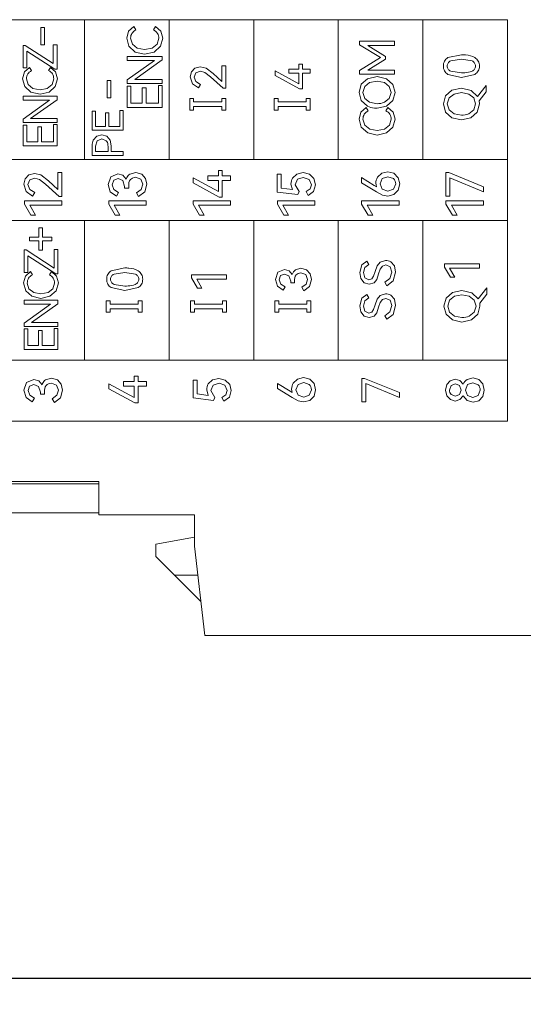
# Model space of a CAD drawing. Header units: inches. Extents: x 830 to 2171, y -969 to 167.
# Tile 5 of 27: x 1918 to 1943, y -857 to -810. Entities that reach past the tile are written whole.
import ezdxf

# ---------------------------------------------------------------- set-up
doc = ezdxf.new("R2010")
doc.units = ezdxf.units.IN
doc.header["$LTSCALE"] = 23.1
doc.header["$MEASUREMENT"] = 0
doc.header["$PDSIZE"] = -5
doc.layers.get('0').update_dxf_attribs({"lineweight": 18})
doc.layers.get('Defpoints').update_dxf_attribs({"lineweight": 18})
doc.styles.add('文字样式①', font='txt')
doc.dimstyles.new('标准样式（宋体）', dxfattribs={"dimtxt": 3, "dimasz": 3, "dimexe": 1.25, "dimexo": 0.625, "dimtad": 1, "dimtoh": 1, "dimdec": 8, "dimdsep": 46, "dimtxsty": '文字样式①', "dimcen": 0, "dimdle": 6, "dimadec": 0, "dimazin": 0, "dimtfac": 1, "dimtofl": 0, "dimtmove": 0, "dimatfit": 3, "dimfxl": 1, "dimtolj": 1, "dimarcsym": 0})

# ---------------------------------------------------------------- blocks, each defined once
blk = doc.blocks.new('*D25')
at = {"color": 0, "lineweight": -2, "transparency": 16777216}
for p, q in [((1859.09, -840.057), (1859.09, -857.166)), ((1959.09, -840.057), (1959.09, -857.166)), ((1862.09, -855.916), (1956.09, -855.916))]:
    blk.add_line(p, q, dxfattribs=at)
at = {"color": 0, "transparency": 16777216}
for points in [[(1862.09, -855.416), (1862.09, -856.416), (1859.09, -855.916)], [(1956.09, -855.416), (1956.09, -856.416), (1959.09, -855.916)]]:
    blk.add_solid(points, dxfattribs=at)
at = {"layer": 'Defpoints', "color": 0, "transparency": 16777216}
for p in [(1859.09, -839.432), (1959.09, -839.432), (1959.09, -855.916)]:
    blk.add_point(p, dxfattribs=at)
at = {"color": 0, "lineweight": 0, "transparency": 16777216, "insert": (1909.09, -853.674), "char_height": 3, "attachment_point": 5, "style": '文字样式①'}
blk.add_mtext('\\A1;100{\\H1x;%%P0.2}', dxfattribs=at)

msp = doc.modelspace()

# ---------------------------------------------------------------- linework, layer by layer
at = {"color": 32, "linetype": 'Continuous', "lineweight": 0, "true_color": 0xcd6928}
for p, q in [((1921.502, -809.817), (1917.432, -809.817)), ((1921.502, -816.537), (1921.502, -809.817)), ((1925.572, -809.817), (1921.502, -809.817)), ((1925.572, -816.537), (1925.572, -809.817)), ((1929.643, -809.817), (1925.572, -809.817)), ((1929.643, -816.537), (1929.643, -809.817)), ((1933.713, -809.817), (1929.643, -809.817)), ((1933.713, -816.537), (1933.713, -809.817)), ((1937.783, -809.817), (1933.713, -809.817)), ((1941.854, -809.817), (1937.783, -809.817)), ((1937.783, -816.537), (1937.783, -809.817)), ((1941.854, -816.537), (1941.854, -809.817)), ((1919.404, -811.033), (1919.404, -810.198)), ((1919.404, -810.198), (1919.569, -810.198)), ((1919.569, -810.198), (1919.569, -811.033)), ((1923.533, -810.708), (1923.625, -810.364)), ((1923.625, -810.364), (1923.879, -810.144)), ((1923.879, -810.144), (1923.976, -810.309)), ((1924.822, -810.309), (1924.918, -810.144)), ((1924.918, -810.144), (1925.173, -810.364)), ((1925.173, -810.364), (1925.264, -810.708)), ((1918.552, -811.057), (1918.647, -811.057)), ((1918.552, -812.135), (1918.552, -811.057)), ((1918.647, -811.057), (1920.001, -811.928)), ((1919.569, -811.033), (1919.404, -811.033)), ((1920.001, -811.928), (1920.001, -811.026)), ((1920.001, -811.026), (1920.179, -811.026)), ((1920.179, -811.026), (1920.179, -812.202)), ((1923.642, -811.096), (1923.533, -810.708)), ((1923.721, -810.713), (1923.806, -810.997)), ((1923.806, -810.997), (1924.044, -811.189)), ((1924.752, -811.189), (1924.991, -810.997)), ((1924.991, -810.997), (1925.076, -810.713)), ((1925.264, -810.708), (1925.154, -811.096)), ((1934.742, -811.024), (1934.742, -810.857)), ((1934.742, -810.857), (1936.42, -810.857)), ((1935.739, -811.641), (1934.742, -811.024)), ((1936.42, -811.057), (1935.141, -811.057)), ((1935.141, -811.057), (1935.987, -811.586)), ((1936.42, -810.857), (1936.42, -811.057)), ((1920.081, -812.202), (1918.727, -811.33)), ((1918.727, -811.33), (1918.727, -812.135)), ((1923.948, -811.371), (1923.642, -811.096)), ((1924.397, -811.472), (1923.948, -811.371)), ((1924.044, -811.189), (1924.397, -811.256)), ((1924.397, -811.256), (1924.752, -811.189)), ((1924.847, -811.371), (1924.397, -811.472)), ((1925.154, -811.096), (1924.847, -811.371)), ((1938.992, -811.641), (1939.641, -811.5)), ((1923.561, -811.774), (1923.561, -811.582)), ((1923.561, -811.582), (1925.239, -811.582)), ((1923.561, -812.708), (1924.874, -811.774)), ((1924.874, -811.774), (1923.561, -811.774)), ((1925.239, -811.754), (1923.923, -812.687)), ((1925.239, -811.582), (1925.239, -811.754)), ((1931.812, -812.189), (1931.812, -811.948)), ((1931.812, -811.948), (1931.988, -811.948)), ((1931.988, -811.948), (1931.988, -812.189)), ((1934.742, -812.26), (1935.739, -811.641)), ((1935.987, -811.708), (1935.136, -812.242)), ((1935.987, -811.586), (1935.987, -811.708)), ((1939.641, -811.718), (1939.127, -811.798)), ((1940.152, -811.798), (1939.641, -811.718)), ((1918.525, -812.655), (1918.614, -812.321)), ((1918.727, -812.135), (1918.552, -812.135)), ((1918.614, -812.321), (1918.861, -812.108)), ((1918.861, -812.108), (1918.954, -812.268)), ((1919.774, -812.268), (1919.867, -812.108)), ((1919.867, -812.108), (1920.114, -812.321)), ((1920.179, -812.202), (1920.081, -812.202)), ((1920.114, -812.321), (1920.203, -812.655)), ((1926.591, -812.563), (1926.647, -812.32)), ((1926.647, -812.32), (1926.812, -812.144)), ((1926.857, -812.375), (1926.777, -812.577)), ((1926.812, -812.144), (1927.075, -812.079)), ((1927.084, -812.295), (1926.857, -812.375)), ((1927.075, -812.079), (1927.357, -812.152)), ((1927.296, -812.352), (1927.084, -812.295)), ((1927.563, -812.563), (1927.296, -812.352)), ((1927.357, -812.152), (1927.692, -812.409)), ((1927.692, -812.409), (1928.118, -812.795)), ((1928.118, -812.795), (1928.118, -812.036)), ((1928.118, -812.036), (1928.299, -812.036)), ((1928.299, -812.036), (1928.299, -813.106)), ((1930.679, -812.506), (1930.679, -812.283)), ((1930.679, -812.283), (1931.812, -812.898)), ((1931.846, -813.136), (1930.679, -812.506)), ((1931.342, -812.189), (1931.812, -812.189)), ((1931.342, -812.393), (1931.342, -812.189)), ((1931.812, -812.393), (1931.342, -812.393)), ((1931.812, -812.898), (1931.812, -812.393)), ((1931.988, -812.189), (1932.36, -812.189)), ((1932.36, -812.393), (1931.988, -812.393)), ((1931.988, -812.393), (1931.988, -813.136)), ((1932.36, -812.189), (1932.36, -812.393)), ((1934.742, -812.439), (1934.742, -812.26)), ((1936.42, -812.439), (1934.742, -812.439)), ((1935.136, -812.242), (1936.42, -812.242)), ((1936.42, -812.242), (1936.42, -812.439)), ((1939.641, -812.59), (1938.994, -812.449)), ((1939.127, -812.293), (1939.641, -812.372)), ((1940.286, -812.449), (1939.641, -812.59)), ((1918.631, -813.03), (1918.525, -812.655)), ((1918.707, -812.659), (1918.79, -812.935)), ((1918.79, -812.935), (1919.021, -813.12)), ((1919.706, -813.12), (1919.939, -812.935)), ((1919.939, -812.935), (1920.021, -812.659)), ((1920.203, -812.655), (1920.096, -813.03)), ((1922.6, -813.578), (1922.6, -812.744)), ((1922.6, -812.744), (1922.765, -812.744)), ((1922.765, -812.744), (1922.765, -813.578)), ((1923.561, -812.88), (1923.561, -812.708)), ((1925.239, -812.88), (1923.561, -812.88)), ((1923.923, -812.687), (1925.239, -812.687)), ((1925.239, -812.687), (1925.239, -812.88)), ((1926.695, -812.895), (1926.591, -812.563)), ((1926.988, -813.095), (1926.695, -812.895)), ((1926.777, -812.577), (1926.861, -812.795)), ((1926.861, -812.795), (1927.082, -812.93)), ((1927.082, -812.93), (1926.988, -813.095)), ((1928.169, -813.106), (1927.563, -812.563)), ((1934.714, -813.313), (1934.821, -812.924)), ((1934.821, -812.924), (1935.124, -812.653)), ((1935.223, -812.836), (1934.985, -813.025)), ((1935.124, -812.653), (1935.579, -812.554)), ((1935.579, -812.77), (1935.223, -812.836)), ((1935.579, -812.554), (1936.036, -812.654)), ((1935.932, -812.836), (1935.579, -812.77)), ((1936.171, -813.025), (1935.932, -812.836)), ((1936.036, -812.654), (1936.339, -812.926)), ((1936.339, -812.926), (1936.445, -813.313)), ((1940.414, -813.507), (1940.829, -812.977)), ((1940.829, -812.977), (1940.829, -813.285)), ((1918.927, -813.297), (1918.631, -813.03)), ((1919.363, -813.395), (1918.927, -813.297)), ((1919.021, -813.12), (1919.363, -813.186)), ((1919.363, -813.186), (1919.706, -813.12)), ((1919.799, -813.297), (1919.363, -813.395)), ((1920.096, -813.03), (1919.799, -813.297)), ((1923.558, -814.042), (1923.558, -813.013)), ((1923.558, -813.013), (1923.739, -813.013)), ((1923.739, -813.013), (1923.739, -813.838)), ((1924.281, -813.838), (1924.281, -813.1)), ((1924.281, -813.1), (1924.462, -813.1)), ((1924.462, -813.1), (1924.462, -813.838)), ((1925.058, -813.838), (1925.058, -812.987)), ((1925.058, -812.987), (1925.239, -812.987)), ((1925.239, -812.987), (1925.239, -814.042)), ((1928.299, -813.106), (1928.169, -813.106)), ((1931.988, -813.136), (1931.846, -813.136)), ((1934.82, -813.702), (1934.714, -813.313)), ((1934.985, -813.025), (1934.9, -813.313)), ((1934.9, -813.313), (1934.985, -813.601)), ((1936.257, -813.313), (1936.171, -813.025)), ((1936.171, -813.602), (1936.257, -813.313)), ((1936.445, -813.313), (1936.34, -813.702)), ((1938.881, -813.481), (1939.184, -813.209)), ((1939.284, -813.392), (1939.045, -813.581)), ((1939.184, -813.209), (1939.639, -813.11)), ((1939.639, -813.326), (1939.284, -813.392)), ((1939.639, -813.11), (1940.11, -813.217)), ((1939.992, -813.392), (1939.639, -813.326)), ((1940.232, -813.581), (1939.992, -813.392)), ((1940.11, -813.217), (1940.414, -813.507)), ((1940.829, -813.285), (1940.492, -813.725)), ((1918.552, -813.688), (1918.552, -813.501)), ((1918.552, -813.501), (1920.179, -813.501)), ((1918.552, -814.593), (1919.825, -813.688)), ((1919.825, -813.688), (1918.552, -813.688)), ((1920.179, -813.668), (1918.903, -814.573)), ((1920.179, -813.501), (1920.179, -813.668)), ((1922.765, -813.578), (1922.6, -813.578)), ((1923.739, -813.838), (1924.281, -813.838)), ((1924.462, -813.838), (1925.058, -813.838)), ((1926.565, -814.165), (1926.565, -813.607)), ((1926.565, -813.607), (1926.754, -813.607)), ((1926.754, -813.607), (1926.754, -813.774)), ((1926.754, -813.774), (1928.11, -813.774)), ((1928.11, -813.774), (1928.11, -813.607)), ((1928.11, -813.607), (1928.299, -813.607)), ((1928.299, -813.607), (1928.299, -814.165)), ((1930.626, -814.165), (1930.626, -813.607)), ((1930.626, -813.607), (1930.815, -813.607)), ((1930.815, -813.607), (1930.815, -813.774)), ((1930.815, -813.774), (1932.171, -813.774)), ((1932.171, -813.774), (1932.171, -813.607)), ((1932.171, -813.607), (1932.36, -813.607)), ((1932.36, -813.607), (1932.36, -814.165)), ((1935.122, -813.973), (1934.82, -813.702)), ((1934.985, -813.601), (1935.223, -813.79)), ((1935.223, -813.79), (1935.579, -813.857)), ((1935.932, -813.791), (1936.171, -813.602)), ((1936.34, -813.702), (1936.037, -813.973)), ((1938.775, -813.869), (1938.881, -813.481)), ((1938.88, -814.258), (1938.775, -813.869)), ((1939.045, -813.581), (1938.96, -813.869)), ((1938.96, -813.869), (1939.045, -814.157)), ((1940.318, -813.869), (1940.232, -813.581)), ((1940.232, -814.158), (1940.318, -813.869)), ((1940.506, -813.869), (1940.4, -814.258)), ((1940.492, -813.725), (1940.506, -813.869)), ((1921.864, -815.13), (1921.864, -814.212)), ((1921.864, -814.212), (1922.026, -814.212)), ((1922.026, -814.212), (1922.026, -814.948)), ((1922.509, -814.948), (1922.509, -814.289)), ((1922.509, -814.289), (1922.67, -814.289)), ((1922.67, -814.289), (1922.67, -814.948)), ((1923.202, -814.948), (1923.202, -814.189)), ((1923.202, -814.189), (1923.364, -814.189)), ((1923.364, -814.189), (1923.364, -815.13)), ((1925.239, -814.042), (1923.558, -814.042)), ((1926.754, -814.165), (1926.565, -814.165)), ((1928.11, -813.997), (1926.754, -813.997)), ((1926.754, -813.997), (1926.754, -814.165)), ((1928.11, -814.165), (1928.11, -813.997)), ((1928.299, -814.165), (1928.11, -814.165)), ((1930.815, -814.165), (1930.626, -814.165)), ((1932.171, -813.997), (1930.815, -813.997)), ((1930.815, -813.997), (1930.815, -814.165)), ((1932.171, -814.165), (1932.171, -813.997)), ((1932.36, -814.165), (1932.171, -814.165)), ((1934.714, -814.6), (1934.806, -814.256)), ((1934.806, -814.256), (1935.06, -814.036)), ((1935.06, -814.036), (1935.157, -814.201)), ((1936.037, -813.973), (1935.579, -814.072)), ((1936.003, -814.201), (1936.099, -814.036)), ((1936.099, -814.036), (1936.354, -814.256)), ((1936.354, -814.256), (1936.445, -814.6)), ((1939.183, -814.53), (1938.88, -814.258)), ((1939.045, -814.157), (1939.284, -814.346)), ((1939.284, -814.346), (1939.639, -814.413)), ((1939.992, -814.347), (1940.232, -814.158)), ((1940.4, -814.258), (1940.098, -814.53)), ((1918.552, -814.759), (1918.552, -814.593)), ((1920.179, -814.759), (1918.552, -814.759)), ((1918.903, -814.573), (1920.179, -814.573)), ((1920.003, -815.688), (1920.003, -814.864)), ((1920.003, -814.864), (1920.179, -814.864)), ((1920.179, -814.573), (1920.179, -814.759)), ((1920.179, -814.864), (1920.179, -815.886)), ((1934.823, -814.987), (1934.714, -814.6)), ((1934.902, -814.604), (1934.987, -814.889)), ((1936.173, -814.889), (1936.257, -814.604)), ((1936.445, -814.6), (1936.335, -814.987)), ((1939.639, -814.628), (1939.183, -814.53)), ((1940.098, -814.53), (1939.639, -814.628)), ((1918.55, -815.886), (1918.55, -814.888)), ((1918.55, -814.888), (1918.725, -814.888)), ((1918.725, -814.888), (1918.725, -815.688)), ((1919.25, -815.688), (1919.25, -814.973)), ((1919.25, -814.973), (1919.425, -814.973)), ((1919.425, -814.973), (1919.425, -815.688)), ((1923.364, -815.13), (1921.864, -815.13)), ((1922.026, -814.948), (1922.509, -814.948)), ((1922.67, -814.948), (1923.202, -814.948)), ((1935.129, -815.262), (1934.823, -814.987)), ((1934.987, -814.889), (1935.226, -815.08)), ((1935.579, -815.363), (1935.129, -815.262)), ((1935.226, -815.08), (1935.579, -815.148)), ((1935.579, -815.148), (1935.933, -815.08)), ((1936.028, -815.262), (1935.579, -815.363)), ((1935.933, -815.08), (1936.173, -814.889)), ((1936.335, -814.987), (1936.028, -815.262)), ((1918.725, -815.688), (1919.25, -815.688)), ((1919.425, -815.688), (1920.003, -815.688)), ((1921.926, -815.608), (1922.09, -815.421)), ((1922.112, -815.638), (1922.026, -815.902)), ((1922.09, -815.421), (1922.331, -815.354)), ((1922.331, -815.546), (1922.112, -815.638)), ((1922.331, -815.354), (1922.571, -815.42)), ((1922.548, -815.638), (1922.331, -815.546)), ((1922.571, -815.42), (1922.735, -815.606)), ((1922.735, -815.606), (1922.793, -815.88)), ((1920.179, -815.886), (1918.55, -815.886)), ((1921.866, -816.34), (1921.866, -815.88)), ((1922.026, -815.902), (1922.026, -816.158)), ((1922.026, -816.158), (1922.633, -816.158)), ((1922.633, -816.158), (1922.633, -815.902)), ((1922.793, -815.88), (1922.793, -816.158)), ((1922.793, -816.158), (1923.364, -816.158)), ((1923.364, -816.158), (1923.364, -816.34)), ((1905.221, -816.537), (1941.854, -816.537)), ((1921.502, -816.537), (1917.432, -816.537)), ((1925.572, -816.537), (1921.502, -816.537)), ((1923.364, -816.34), (1921.866, -816.34)), ((1929.643, -816.537), (1925.572, -816.537)), ((1933.713, -816.537), (1929.643, -816.537)), ((1937.783, -816.537), (1933.713, -816.537)), ((1941.854, -816.537), (1937.783, -816.537)), ((1941.854, -816.537), (1941.854, -819.469)), ((1918.817, -817.276), (1919.1, -817.206)), ((1919.1, -817.206), (1919.404, -817.285)), ((1920.223, -817.976), (1920.223, -817.159)), ((1920.223, -817.159), (1920.418, -817.159)), ((1920.418, -817.159), (1920.418, -818.312)), ((1922.77, -817.366), (1923.113, -817.226)), ((1923.113, -817.226), (1923.353, -817.289)), ((1923.679, -817.239), (1923.965, -817.159)), ((1923.965, -817.159), (1924.255, -817.238)), ((1924.255, -817.238), (1924.44, -817.448)), ((1927.944, -817.324), (1927.944, -817.065)), ((1927.944, -817.065), (1928.134, -817.065)), ((1928.134, -817.065), (1928.134, -817.324)), ((1931.514, -817.433), (1931.721, -817.238)), ((1931.721, -817.238), (1932.021, -817.169)), ((1932.021, -817.169), (1932.333, -817.245)), ((1935.6, -817.396), (1935.808, -817.2)), ((1935.808, -817.2), (1936.097, -817.129)), ((1936.097, -817.129), (1936.393, -817.205)), ((1936.393, -817.205), (1936.601, -817.415)), ((1938.897, -818.297), (1938.897, -817.171)), ((1938.897, -817.171), (1939.033, -817.171)), ((1939.033, -817.171), (1940.707, -817.848)), ((1918.579, -817.727), (1918.639, -817.465)), ((1918.639, -817.465), (1918.817, -817.276)), ((1918.865, -817.524), (1918.779, -817.742)), ((1919.11, -817.438), (1918.865, -817.524)), ((1919.338, -817.5), (1919.11, -817.438)), ((1919.626, -817.727), (1919.338, -817.5)), ((1919.404, -817.285), (1919.764, -817.561)), ((1919.764, -817.561), (1920.223, -817.976)), ((1922.639, -817.739), (1922.77, -817.366)), ((1922.913, -817.542), (1922.839, -817.752)), ((1923.118, -817.46), (1922.913, -817.542)), ((1923.345, -817.555), (1923.118, -817.46)), ((1923.434, -817.833), (1923.345, -817.555)), ((1923.353, -817.289), (1923.511, -817.482)), ((1924.213, -817.491), (1923.963, -817.394)), ((1924.303, -817.734), (1924.213, -817.491)), ((1924.44, -817.448), (1924.503, -817.734)), ((1926.724, -817.665), (1926.724, -817.426)), ((1926.724, -817.426), (1927.944, -818.087)), ((1927.981, -818.344), (1926.724, -817.665)), ((1927.438, -817.324), (1927.944, -817.324)), ((1927.438, -817.544), (1927.438, -817.324)), ((1927.944, -817.544), (1927.438, -817.544)), ((1927.944, -818.087), (1927.944, -817.544)), ((1928.134, -817.324), (1928.534, -817.324)), ((1928.534, -817.544), (1928.134, -817.544)), ((1928.134, -817.544), (1928.134, -818.344)), ((1928.534, -817.324), (1928.534, -817.544)), ((1930.779, -818.105), (1930.779, -817.25)), ((1930.779, -817.25), (1930.972, -817.25)), ((1930.972, -817.25), (1930.972, -817.912)), ((1931.752, -817.491), (1931.639, -817.752)), ((1932.031, -817.401), (1931.752, -817.491)), ((1932.31, -817.495), (1932.031, -817.401)), ((1932.419, -817.752), (1932.31, -817.495)), ((1932.333, -817.245), (1932.544, -817.455)), ((1932.544, -817.455), (1932.619, -817.752)), ((1934.84, -817.66), (1934.84, -817.411)), ((1934.84, -817.411), (1935.447, -817.784)), ((1935.551, -818.092), (1934.84, -817.66)), ((1935.548, -817.853), (1935.524, -817.682)), ((1935.831, -817.46), (1935.726, -817.715)), ((1935.726, -817.715), (1935.831, -817.97)), ((1936.104, -817.366), (1935.831, -817.46)), ((1936.373, -817.461), (1936.104, -817.366)), ((1936.374, -817.97), (1936.477, -817.715)), ((1936.601, -817.415), (1936.677, -817.715)), ((1936.677, -817.715), (1936.603, -818.018)), ((1939.088, -817.421), (1939.088, -818.297)), ((1940.707, -818.09), (1939.088, -817.421)), ((1918.691, -818.085), (1918.579, -817.727)), ((1919.006, -818.3), (1918.691, -818.085)), ((1918.779, -817.742), (1918.869, -817.976)), ((1918.869, -817.976), (1919.107, -818.122)), ((1919.107, -818.122), (1919.006, -818.3)), ((1920.278, -818.312), (1919.626, -817.727)), ((1922.741, -818.089), (1922.639, -817.739)), ((1923.044, -818.297), (1922.741, -818.089)), ((1922.839, -817.752), (1922.918, -817.978)), ((1922.918, -817.978), (1923.145, -818.12)), ((1923.145, -818.12), (1923.044, -818.297)), ((1923.434, -817.92), (1923.434, -817.833)), ((1923.632, -817.922), (1923.434, -817.92)), ((1923.632, -817.845), (1923.632, -817.922)), ((1924.005, -818.144), (1924.228, -817.983)), ((1924.106, -818.322), (1924.005, -818.144)), ((1924.402, -818.099), (1924.106, -818.322)), ((1924.228, -817.983), (1924.303, -817.734)), ((1924.503, -817.734), (1924.402, -818.099)), ((1931.762, -818.228), (1930.779, -818.105)), ((1930.972, -817.912), (1931.508, -817.984)), ((1931.508, -817.984), (1931.439, -817.72)), ((1931.639, -817.752), (1931.834, -818.087)), ((1931.834, -818.087), (1931.762, -818.228)), ((1932.165, -818.087), (1932.355, -817.958)), ((1932.266, -818.265), (1932.165, -818.087)), ((1932.529, -818.071), (1932.266, -818.265)), ((1932.355, -817.958), (1932.419, -817.752)), ((1932.619, -817.752), (1932.529, -818.071)), ((1935.447, -817.784), (1935.548, -817.853)), ((1935.846, -818.252), (1935.551, -818.092)), ((1935.831, -817.97), (1936.104, -818.065)), ((1936.104, -818.065), (1936.374, -817.97)), ((1936.603, -818.018), (1936.395, -818.226)), ((1940.707, -817.848), (1940.707, -818.09)), ((1918.608, -818.688), (1918.608, -818.52)), ((1918.608, -818.52), (1920.418, -818.52)), ((1920.418, -818.312), (1920.278, -818.312)), ((1920.418, -818.52), (1920.418, -818.742)), ((1922.666, -818.688), (1922.666, -818.52)), ((1922.666, -818.52), (1924.476, -818.52)), ((1924.476, -818.52), (1924.476, -818.742)), ((1926.724, -818.688), (1926.724, -818.52)), ((1926.724, -818.52), (1928.534, -818.52)), ((1928.134, -818.344), (1927.981, -818.344)), ((1928.534, -818.52), (1928.534, -818.742)), ((1930.782, -818.688), (1930.782, -818.52)), ((1930.782, -818.52), (1932.592, -818.52)), ((1932.592, -818.52), (1932.592, -818.742)), ((1934.84, -818.688), (1934.84, -818.52)), ((1934.84, -818.52), (1936.65, -818.52)), ((1936.092, -818.3), (1935.846, -818.252)), ((1936.395, -818.226), (1936.092, -818.3)), ((1936.65, -818.52), (1936.65, -818.742)), ((1939.088, -818.297), (1938.897, -818.297)), ((1938.897, -818.688), (1938.897, -818.52)), ((1938.897, -818.52), (1940.707, -818.52)), ((1940.707, -818.52), (1940.707, -818.742)), ((1918.915, -819.214), (1918.608, -818.688)), ((1920.418, -818.742), (1918.873, -818.742)), ((1918.873, -818.742), (1919.142, -819.214)), ((1922.972, -819.214), (1922.666, -818.688)), ((1924.476, -818.742), (1922.93, -818.742)), ((1922.93, -818.742), (1923.2, -819.214)), ((1927.03, -819.214), (1926.724, -818.688)), ((1928.534, -818.742), (1926.988, -818.742)), ((1926.988, -818.742), (1927.257, -819.214)), ((1931.088, -819.214), (1930.782, -818.688)), ((1932.592, -818.742), (1931.046, -818.742)), ((1931.046, -818.742), (1931.315, -819.214)), ((1935.146, -819.214), (1934.84, -818.688)), ((1936.65, -818.742), (1935.104, -818.742)), ((1935.104, -818.742), (1935.373, -819.214)), ((1939.204, -819.214), (1938.897, -818.688)), ((1940.707, -818.742), (1939.162, -818.742)), ((1939.162, -818.742), (1939.431, -819.214)), ((1941.854, -819.469), (1905.221, -819.469)), ((1921.502, -819.469), (1917.432, -819.469)), ((1919.142, -819.214), (1918.915, -819.214)), ((1921.502, -826.193), (1921.502, -819.469)), ((1925.572, -819.469), (1921.502, -819.469)), ((1923.2, -819.214), (1922.972, -819.214)), ((1925.572, -826.193), (1925.572, -819.469)), ((1929.643, -819.469), (1925.572, -819.469)), ((1927.257, -819.214), (1927.03, -819.214)), ((1929.643, -826.193), (1929.643, -819.469)), ((1933.713, -819.469), (1929.643, -819.469)), ((1931.315, -819.214), (1931.088, -819.214)), ((1933.713, -826.193), (1933.713, -819.469)), ((1937.783, -819.469), (1933.713, -819.469)), ((1935.373, -819.214), (1935.146, -819.214)), ((1941.854, -819.469), (1937.783, -819.469)), ((1937.783, -826.193), (1937.783, -819.469)), ((1939.431, -819.214), (1939.204, -819.214)), ((1941.854, -826.193), (1941.854, -819.469)), ((1919.303, -820.281), (1919.303, -819.832)), ((1919.303, -819.832), (1919.478, -819.832)), ((1919.478, -819.832), (1919.478, -820.281)), ((1918.854, -820.455), (1918.854, -820.281)), ((1918.854, -820.281), (1919.303, -820.281)), ((1919.303, -820.455), (1918.854, -820.455)), ((1919.303, -820.905), (1919.303, -820.455)), ((1919.478, -820.281), (1919.927, -820.281)), ((1919.927, -820.455), (1919.478, -820.455)), ((1919.478, -820.455), (1919.478, -820.905)), ((1919.927, -820.281), (1919.927, -820.455)), ((1918.594, -820.892), (1918.689, -820.892)), ((1918.594, -821.97), (1918.594, -820.892)), ((1918.689, -820.892), (1920.043, -821.763)), ((1919.478, -820.905), (1919.303, -820.905)), ((1920.043, -821.763), (1920.043, -820.861)), ((1920.043, -820.861), (1920.221, -820.861)), ((1920.221, -820.861), (1920.221, -822.036)), ((1920.123, -822.036), (1918.769, -821.165)), ((1918.769, -821.165), (1918.769, -821.97)), ((1934.843, -821.611), (1935.093, -821.424)), ((1935.093, -821.424), (1935.189, -821.589)), ((1935.586, -821.653), (1935.731, -821.472)), ((1935.731, -821.472), (1935.985, -821.396)), ((1936.241, -821.463), (1936.414, -821.658)), ((1918.769, -821.97), (1918.594, -821.97)), ((1918.656, -822.144), (1918.903, -821.93)), ((1918.903, -821.93), (1918.996, -822.091)), ((1919.816, -822.091), (1919.909, -821.93)), ((1919.909, -821.93), (1920.156, -822.144)), ((1922.79, -821.895), (1923.439, -821.754)), ((1923.439, -821.972), (1922.924, -822.053)), ((1923.949, -822.053), (1923.439, -821.972)), ((1930.687, -822.307), (1930.809, -821.961)), ((1930.809, -821.961), (1931.127, -821.83)), ((1931.127, -821.83), (1931.35, -821.889)), ((1931.35, -821.889), (1931.496, -822.069)), ((1931.652, -821.843), (1931.918, -821.768)), ((1931.918, -821.768), (1932.188, -821.842)), ((1932.188, -821.842), (1932.36, -822.037)), ((1934.744, -821.974), (1934.843, -821.611)), ((1934.798, -822.264), (1934.744, -821.974)), ((1934.999, -821.735), (1934.93, -821.981)), ((1935.189, -821.589), (1934.999, -821.735)), ((1935.416, -822.144), (1935.487, -821.931)), ((1935.487, -821.931), (1935.586, -821.653)), ((1935.737, -821.81), (1935.657, -822.041)), ((1935.839, -821.669), (1935.737, -821.81)), ((1936.01, -821.612), (1935.839, -821.669)), ((1936.214, -821.704), (1936.01, -821.612)), ((1936.203, -822.263), (1936.288, -821.96)), ((1936.288, -821.96), (1936.214, -821.704)), ((1936.476, -821.963), (1936.361, -822.382)), ((1936.414, -821.658), (1936.476, -821.963)), ((1938.827, -821.714), (1938.827, -821.558)), ((1938.827, -821.558), (1940.508, -821.558)), ((1939.112, -822.202), (1938.827, -821.714)), ((1940.508, -821.764), (1939.073, -821.764)), ((1939.073, -821.764), (1939.323, -822.202)), ((1940.508, -821.558), (1940.508, -821.764)), ((1918.567, -822.477), (1918.656, -822.144)), ((1920.221, -822.036), (1920.123, -822.036)), ((1920.156, -822.144), (1920.245, -822.477)), ((1926.655, -822.238), (1926.655, -822.082)), ((1926.655, -822.082), (1928.336, -822.082)), ((1926.939, -822.727), (1926.655, -822.238)), ((1928.336, -822.289), (1926.9, -822.289)), ((1926.9, -822.289), (1927.15, -822.727)), ((1928.336, -822.082), (1928.336, -822.289)), ((1930.782, -822.632), (1930.687, -822.307)), ((1930.942, -822.124), (1930.873, -822.319)), ((1930.873, -822.319), (1930.946, -822.528)), ((1931.132, -822.048), (1930.942, -822.124)), ((1931.343, -822.136), (1931.132, -822.048)), ((1931.425, -822.394), (1931.343, -822.136)), ((1931.425, -822.474), (1931.425, -822.394)), ((1931.609, -822.406), (1931.609, -822.477)), ((1932.149, -822.077), (1931.916, -821.986)), ((1932.233, -822.303), (1932.149, -822.077)), ((1932.163, -822.533), (1932.233, -822.303)), ((1932.418, -822.303), (1932.324, -822.641)), ((1932.36, -822.037), (1932.418, -822.303)), ((1934.957, -822.467), (1934.798, -822.264)), ((1934.93, -821.981), (1935, -822.231)), ((1935, -822.231), (1935.187, -822.325)), ((1935.187, -822.325), (1935.329, -822.273)), ((1935.329, -822.273), (1935.416, -822.144)), ((1935.565, -822.303), (1935.435, -822.472)), ((1935.657, -822.041), (1935.565, -822.303)), ((1935.96, -822.447), (1936.203, -822.263)), ((1936.056, -822.612), (1935.96, -822.447)), ((1936.361, -822.382), (1936.056, -822.612)), ((1939.323, -822.202), (1939.112, -822.202)), ((1918.673, -822.853), (1918.567, -822.477)), ((1918.969, -823.12), (1918.673, -822.853)), ((1918.749, -822.482), (1918.831, -822.757)), ((1918.831, -822.757), (1919.063, -822.943)), ((1919.748, -822.943), (1919.981, -822.757)), ((1920.138, -822.853), (1919.841, -823.12)), ((1919.981, -822.757), (1920.063, -822.482)), ((1920.245, -822.477), (1920.138, -822.853)), ((1923.439, -822.844), (1922.791, -822.703)), ((1922.924, -822.547), (1923.439, -822.626)), ((1924.083, -822.703), (1923.439, -822.844)), ((1927.15, -822.727), (1926.939, -822.727)), ((1931.063, -822.825), (1930.782, -822.632)), ((1930.946, -822.528), (1931.157, -822.66)), ((1931.157, -822.66), (1931.063, -822.825)), ((1931.609, -822.477), (1931.425, -822.474)), ((1931.955, -822.683), (1932.163, -822.533)), ((1932.049, -822.848), (1931.955, -822.683)), ((1932.324, -822.641), (1932.049, -822.848)), ((1935.205, -822.541), (1934.957, -822.467)), ((1935.435, -822.472), (1935.205, -822.541)), ((1939.211, -822.936), (1939.666, -822.837)), ((1939.666, -822.837), (1940.138, -822.944)), ((1940.442, -823.234), (1940.857, -822.704)), ((1940.857, -822.704), (1940.857, -823.011)), ((1918.594, -823.498), (1918.594, -823.312)), ((1918.594, -823.312), (1920.221, -823.312)), ((1919.405, -823.217), (1918.969, -823.12)), ((1919.063, -822.943), (1919.405, -823.008)), ((1919.405, -823.008), (1919.748, -822.943)), ((1919.841, -823.12), (1919.405, -823.217)), ((1920.221, -823.312), (1920.221, -823.478)), ((1922.544, -823.889), (1922.544, -823.331)), ((1922.544, -823.331), (1922.733, -823.331)), ((1922.733, -823.331), (1922.733, -823.498)), ((1924.089, -823.498), (1924.089, -823.331)), ((1924.089, -823.331), (1924.278, -823.331)), ((1924.278, -823.331), (1924.278, -823.889)), ((1926.601, -823.889), (1926.601, -823.331)), ((1926.601, -823.331), (1926.79, -823.331)), ((1926.79, -823.331), (1926.79, -823.498)), ((1928.146, -823.498), (1928.146, -823.331)), ((1928.146, -823.331), (1928.336, -823.331)), ((1928.336, -823.331), (1928.336, -823.889)), ((1930.659, -823.889), (1930.659, -823.331)), ((1930.659, -823.331), (1930.848, -823.331)), ((1930.848, -823.331), (1930.848, -823.498)), ((1932.204, -823.498), (1932.204, -823.331)), ((1932.204, -823.331), (1932.393, -823.331)), ((1932.393, -823.331), (1932.393, -823.889)), ((1934.744, -823.579), (1934.843, -823.216)), ((1934.843, -823.216), (1935.093, -823.029)), ((1934.999, -823.339), (1934.93, -823.586)), ((1935.189, -823.194), (1934.999, -823.339)), ((1935.093, -823.029), (1935.189, -823.194)), ((1935.487, -823.535), (1935.586, -823.258)), ((1935.586, -823.258), (1935.731, -823.077)), ((1935.731, -823.077), (1935.985, -823.001)), ((1935.839, -823.274), (1935.737, -823.415)), ((1936.01, -823.217), (1935.839, -823.274)), ((1936.214, -823.308), (1936.01, -823.217)), ((1936.288, -823.565), (1936.214, -823.308)), ((1936.241, -823.068), (1936.414, -823.263)), ((1936.414, -823.263), (1936.476, -823.568)), ((1938.802, -823.596), (1938.909, -823.207)), ((1938.909, -823.207), (1939.211, -822.936)), ((1939.073, -823.308), (1938.988, -823.596)), ((1939.311, -823.119), (1939.073, -823.308)), ((1939.666, -823.053), (1939.311, -823.119)), ((1940.02, -823.119), (1939.666, -823.053)), ((1940.259, -823.308), (1940.02, -823.119)), ((1940.138, -822.944), (1940.442, -823.234)), ((1940.345, -823.596), (1940.259, -823.308)), ((1940.857, -823.011), (1940.52, -823.452)), ((1918.594, -824.403), (1919.867, -823.498)), ((1919.867, -823.498), (1918.594, -823.498)), ((1920.221, -823.478), (1918.945, -824.383)), ((1922.733, -823.498), (1924.089, -823.498)), ((1924.089, -823.721), (1922.733, -823.721)), ((1922.733, -823.721), (1922.733, -823.889)), ((1924.089, -823.889), (1924.089, -823.721)), ((1926.79, -823.498), (1928.146, -823.498)), ((1928.146, -823.721), (1926.79, -823.721)), ((1926.79, -823.721), (1926.79, -823.889)), ((1928.146, -823.889), (1928.146, -823.721)), ((1930.848, -823.498), (1932.204, -823.498)), ((1932.204, -823.721), (1930.848, -823.721)), ((1930.848, -823.721), (1930.848, -823.889)), ((1932.204, -823.889), (1932.204, -823.721)), ((1934.798, -823.869), (1934.744, -823.579)), ((1934.957, -824.072), (1934.798, -823.869)), ((1934.93, -823.586), (1935, -823.836)), ((1935, -823.836), (1935.187, -823.93)), ((1935.329, -823.878), (1935.416, -823.749)), ((1935.416, -823.749), (1935.487, -823.535)), ((1935.657, -823.645), (1935.565, -823.908)), ((1935.737, -823.415), (1935.657, -823.645)), ((1935.96, -824.051), (1936.203, -823.868)), ((1936.203, -823.868), (1936.288, -823.565)), ((1936.476, -823.568), (1936.361, -823.987)), ((1938.907, -823.985), (1938.802, -823.596)), ((1938.988, -823.596), (1939.073, -823.884)), ((1940.259, -823.885), (1940.345, -823.596)), ((1940.533, -823.596), (1940.428, -823.985)), ((1940.52, -823.452), (1940.533, -823.596)), ((1922.733, -823.889), (1922.544, -823.889)), ((1924.278, -823.889), (1924.089, -823.889)), ((1926.79, -823.889), (1926.601, -823.889)), ((1928.336, -823.889), (1928.146, -823.889)), ((1930.848, -823.889), (1930.659, -823.889)), ((1932.393, -823.889), (1932.204, -823.889)), ((1935.205, -824.145), (1934.957, -824.072)), ((1935.187, -823.93), (1935.329, -823.878)), ((1935.435, -824.077), (1935.205, -824.145)), ((1935.565, -823.908), (1935.435, -824.077)), ((1936.056, -824.216), (1935.96, -824.051)), ((1936.361, -823.987), (1936.056, -824.216)), ((1939.21, -824.257), (1938.907, -823.985)), ((1939.073, -823.884), (1939.311, -824.073)), ((1939.666, -824.355), (1939.21, -824.257)), ((1939.311, -824.073), (1939.666, -824.14)), ((1940.125, -824.257), (1939.666, -824.355)), ((1940.02, -824.074), (1940.259, -823.885)), ((1940.428, -823.985), (1940.125, -824.257)), ((1918.591, -825.684), (1918.591, -824.686)), ((1918.591, -824.686), (1918.767, -824.686)), ((1918.594, -824.57), (1918.594, -824.403)), ((1920.221, -824.57), (1918.594, -824.57)), ((1918.767, -824.686), (1918.767, -825.486)), ((1918.945, -824.383), (1920.221, -824.383)), ((1919.292, -825.486), (1919.292, -824.771)), ((1919.292, -824.771), (1919.467, -824.771)), ((1919.467, -824.771), (1919.467, -825.486)), ((1920.045, -825.486), (1920.045, -824.662)), ((1920.045, -824.662), (1920.221, -824.662)), ((1920.221, -824.383), (1920.221, -824.57)), ((1920.221, -824.662), (1920.221, -825.684)), ((1920.221, -825.684), (1918.591, -825.684)), ((1918.767, -825.486), (1919.292, -825.486)), ((1919.467, -825.486), (1920.045, -825.486)), ((1905.221, -826.193), (1941.854, -826.193)), ((1921.502, -826.193), (1917.432, -826.193)), ((1925.572, -826.193), (1921.502, -826.193)), ((1929.643, -826.193), (1925.572, -826.193)), ((1933.713, -826.193), (1929.643, -826.193)), ((1937.783, -826.193), (1933.713, -826.193)), ((1941.854, -826.193), (1937.783, -826.193)), ((1941.854, -826.193), (1941.854, -829.124)), ((1918.716, -827.265), (1919.06, -827.124)), ((1919.06, -827.124), (1919.299, -827.187)), ((1919.625, -827.137), (1919.911, -827.057)), ((1919.911, -827.057), (1920.202, -827.136)), ((1920.202, -827.136), (1920.387, -827.346)), ((1923.89, -827.223), (1923.89, -826.963)), ((1923.89, -826.963), (1924.08, -826.963)), ((1924.08, -826.963), (1924.08, -827.223)), ((1926.726, -828.003), (1926.726, -827.149)), ((1926.726, -827.149), (1926.918, -827.149)), ((1926.918, -827.149), (1926.918, -827.81)), ((1927.46, -827.331), (1927.668, -827.136)), ((1927.668, -827.136), (1927.968, -827.067)), ((1927.968, -827.067), (1928.279, -827.144)), ((1928.279, -827.144), (1928.49, -827.353)), ((1931.547, -827.294), (1931.754, -827.098)), ((1931.754, -827.098), (1932.043, -827.028)), ((1932.043, -827.028), (1932.339, -827.103)), ((1932.339, -827.103), (1932.548, -827.313)), ((1934.844, -828.196), (1934.844, -827.07)), ((1934.844, -827.07), (1934.98, -827.07)), ((1934.98, -827.07), (1936.654, -827.746)), ((1938.935, -827.357), (1939.105, -827.176)), ((1939.105, -827.176), (1939.344, -827.111)), ((1939.344, -827.111), (1939.57, -827.173)), ((1939.57, -827.173), (1939.729, -827.346)), ((1939.917, -827.125), (1940.2, -827.045)), ((1940.2, -827.045), (1940.476, -827.118)), ((1940.476, -827.118), (1940.668, -827.323)), ((1918.585, -827.637), (1918.716, -827.265)), ((1918.688, -827.987), (1918.585, -827.637)), ((1918.86, -827.44), (1918.785, -827.65)), ((1918.785, -827.65), (1918.864, -827.876)), ((1919.064, -827.358), (1918.86, -827.44)), ((1919.292, -827.454), (1919.064, -827.358)), ((1919.381, -827.731), (1919.292, -827.454)), ((1919.299, -827.187), (1919.457, -827.381)), ((1920.16, -827.389), (1919.909, -827.292)), ((1920.25, -827.633), (1920.16, -827.389)), ((1920.174, -827.881), (1920.25, -827.633)), ((1920.45, -827.633), (1920.349, -827.997)), ((1920.387, -827.346), (1920.45, -827.633)), ((1922.67, -827.563), (1922.67, -827.324)), ((1922.67, -827.324), (1923.89, -827.986)), ((1923.927, -828.242), (1922.67, -827.563)), ((1923.384, -827.223), (1923.89, -827.223)), ((1923.384, -827.442), (1923.384, -827.223)), ((1923.89, -827.442), (1923.384, -827.442)), ((1923.89, -827.986), (1923.89, -827.442)), ((1924.08, -827.223), (1924.48, -827.223)), ((1924.48, -827.442), (1924.08, -827.442)), ((1924.08, -827.442), (1924.08, -828.242)), ((1924.48, -827.223), (1924.48, -827.442)), ((1927.454, -827.882), (1927.385, -827.618)), ((1927.699, -827.389), (1927.585, -827.65)), ((1927.585, -827.65), (1927.78, -827.986)), ((1927.978, -827.299), (1927.699, -827.389)), ((1928.257, -827.393), (1927.978, -827.299)), ((1928.365, -827.65), (1928.257, -827.393)), ((1928.301, -827.856), (1928.365, -827.65)), ((1928.565, -827.65), (1928.475, -827.97)), ((1928.49, -827.353), (1928.565, -827.65)), ((1930.786, -827.558), (1930.786, -827.309)), ((1930.786, -827.309), (1931.393, -827.682)), ((1931.497, -827.991), (1930.786, -827.558)), ((1931.495, -827.751), (1931.47, -827.581)), ((1931.777, -827.358), (1931.672, -827.613)), ((1931.672, -827.613), (1931.777, -827.868)), ((1932.05, -827.265), (1931.777, -827.358)), ((1932.319, -827.36), (1932.05, -827.265)), ((1932.321, -827.868), (1932.423, -827.613)), ((1932.548, -827.313), (1932.623, -827.613)), ((1932.623, -827.613), (1932.549, -827.917)), ((1935.034, -827.319), (1935.034, -828.196)), ((1936.654, -827.988), (1935.034, -827.319)), ((1938.872, -827.625), (1938.935, -827.357)), ((1938.935, -827.899), (1938.872, -827.625)), ((1939.145, -827.41), (1939.065, -827.625)), ((1939.351, -827.331), (1939.145, -827.41)), ((1939.555, -827.41), (1939.351, -827.331)), ((1939.635, -827.625), (1939.555, -827.41)), ((1939.556, -827.844), (1939.635, -827.625)), ((1939.934, -827.368), (1939.837, -827.625)), ((1939.837, -827.625), (1939.934, -827.886)), ((1940.193, -827.274), (1939.934, -827.368)), ((1940.447, -827.371), (1940.193, -827.274)), ((1940.449, -827.884), (1940.541, -827.625)), ((1940.668, -827.323), (1940.739, -827.625)), ((1940.739, -827.625), (1940.67, -827.934)), ((1918.99, -828.196), (1918.688, -827.987)), ((1918.864, -827.876), (1919.092, -828.018)), ((1919.092, -828.018), (1918.99, -828.196)), ((1919.381, -827.818), (1919.381, -827.731)), ((1919.578, -827.82), (1919.381, -827.818)), ((1919.578, -827.744), (1919.578, -827.82)), ((1919.951, -828.042), (1920.174, -827.881)), ((1920.052, -828.22), (1919.951, -828.042)), ((1920.349, -827.997), (1920.052, -828.22)), ((1927.709, -828.126), (1926.726, -828.003)), ((1926.918, -827.81), (1927.454, -827.882)), ((1927.78, -827.986), (1927.709, -828.126)), ((1928.111, -827.986), (1928.301, -827.856)), ((1928.212, -828.163), (1928.111, -827.986)), ((1928.475, -827.97), (1928.212, -828.163)), ((1931.393, -827.682), (1931.495, -827.751)), ((1931.792, -828.15), (1931.497, -827.991)), ((1931.777, -827.868), (1932.05, -827.963)), ((1932.342, -828.124), (1932.038, -828.198)), ((1932.05, -827.963), (1932.321, -827.868)), ((1932.549, -827.917), (1932.342, -828.124)), ((1936.654, -827.746), (1936.654, -827.988)), ((1939.107, -828.087), (1938.935, -827.899)), ((1939.344, -828.154), (1939.107, -828.087)), ((1939.144, -827.844), (1939.351, -827.924)), ((1939.57, -828.089), (1939.344, -828.154)), ((1939.351, -827.924), (1939.556, -827.844)), ((1939.729, -827.912), (1939.57, -828.089)), ((1939.917, -828.135), (1939.729, -827.912)), ((1939.934, -827.886), (1940.193, -827.981)), ((1940.193, -827.981), (1940.449, -827.884)), ((1940.67, -827.934), (1940.477, -828.141)), ((1924.08, -828.242), (1923.927, -828.242)), ((1932.038, -828.198), (1931.792, -828.15)), ((1935.034, -828.196), (1934.844, -828.196)), ((1940.2, -828.215), (1939.917, -828.135)), ((1940.477, -828.141), (1940.2, -828.215)), ((1941.854, -829.124), (1905.221, -829.124))]:
    msp.add_line(p, q, dxfattribs=at)
at = {"color": 7, "linetype": 'Continuous', "lineweight": 0}
for p, q in [((1895.99, -832.032), (1922.19, -832.032)), ((1895.99, -832.132), (1922.19, -832.132)), ((1922.19, -833.632), (1922.19, -832.032)), ((1914.74, -833.532), (1922.19, -833.532)), ((1926.79, -833.632), (1922.19, -833.632)), ((1926.79, -835.132), (1926.79, -833.632)), ((1924.94, -835.032), (1926.79, -834.705)), ((1924.94, -835.632), (1924.94, -835.032)), ((1927.29, -839.432), (1926.79, -835.132)), ((1927.099, -837.791), (1924.94, -835.632)), ((1925.84, -836.532), (1926.953, -836.532)), ((1927.29, -839.432), (1959.09, -839.432))]:
    msp.add_line(p, q, dxfattribs=at)
at = {"color": 32, "linetype": 'Continuous', "lineweight": 0, "true_color": 0xcd6928}
for points, knots in [([(1923.976, -810.309), (1923.891, -810.351), (1923.765, -810.46), (1923.722, -810.621), (1923.721, -810.713)], [0, 0, 0, 0, 0.505654, 1, 1, 1, 1]), ([(1925.076, -810.713), (1925.076, -810.631), (1925.037, -810.457), (1924.897, -810.347), (1924.822, -810.309)], [0, 0, 0, 0, 0.494384, 1, 1, 1, 1]), ([(1939.641, -811.5), (1939.708, -811.5), (1939.928, -811.509), (1940.157, -811.558), (1940.287, -811.641)], [0, 0, 0, 0, 0.301552, 1, 1, 1, 1]), ([(1938.772, -812.046), (1938.772, -811.958), (1938.809, -811.803), (1938.919, -811.689), (1938.992, -811.641)], [0, 0, 0, 0, 0.501227, 1, 1, 1, 1]), ([(1939.127, -811.798), (1939.07, -811.823), (1938.989, -811.889), (1938.96, -811.99), (1938.958, -812.046)], [0, 0, 0, 0, 0.517229, 1, 1, 1, 1]), ([(1940.318, -812.046), (1940.316, -811.99), (1940.288, -811.889), (1940.207, -811.823), (1940.152, -811.798)], [0, 0, 0, 0, 0.484455, 1, 1, 1, 1]), ([(1940.287, -811.641), (1940.36, -811.689), (1940.47, -811.804), (1940.506, -811.958), (1940.506, -812.046)], [0, 0, 0, 0, 0.49819, 1, 1, 1, 1]), ([(1918.954, -812.268), (1918.872, -812.309), (1918.75, -812.414), (1918.708, -812.57), (1918.707, -812.659)], [0, 0, 0, 0, 0.505554, 1, 1, 1, 1]), ([(1920.021, -812.659), (1920.021, -812.58), (1919.983, -812.411), (1919.847, -812.305), (1919.774, -812.268)], [0, 0, 0, 0, 0.494446, 1, 1, 1, 1]), ([(1938.994, -812.449), (1938.92, -812.402), (1938.809, -812.288), (1938.772, -812.133), (1938.772, -812.046)], [0, 0, 0, 0, 0.500611, 1, 1, 1, 1]), ([(1938.958, -812.046), (1938.96, -812.103), (1938.989, -812.203), (1939.07, -812.268), (1939.127, -812.293)], [0, 0, 0, 0, 0.483069, 1, 1, 1, 1]), ([(1939.641, -812.372), (1939.695, -812.372), (1939.866, -812.367), (1940.043, -812.343), (1940.15, -812.293)], [0, 0, 0, 0, 0.309563, 1, 1, 1, 1]), ([(1940.15, -812.293), (1940.206, -812.268), (1940.287, -812.203), (1940.316, -812.103), (1940.318, -812.046)], [0, 0, 0, 0, 0.516084, 1, 1, 1, 1]), ([(1940.506, -812.046), (1940.506, -812.133), (1940.469, -812.287), (1940.359, -812.402), (1940.286, -812.449)], [0, 0, 0, 0, 0.499973, 1, 1, 1, 1]), ([(1935.157, -814.201), (1935.072, -814.242), (1934.946, -814.351), (1934.903, -814.512), (1934.902, -814.604)], [0, 0, 0, 0, 0.505654, 1, 1, 1, 1]), ([(1935.579, -814.072), (1935.537, -814.072), (1935.381, -814.065), (1935.225, -814.025), (1935.122, -813.973)], [0, 0, 0, 0, 0.268183, 1, 1, 1, 1]), ([(1936.257, -814.604), (1936.257, -814.522), (1936.218, -814.348), (1936.078, -814.239), (1936.003, -814.201)], [0, 0, 0, 0, 0.494384, 1, 1, 1, 1]), ([(1922.633, -815.902), (1922.633, -815.875), (1922.629, -815.782), (1922.593, -815.687), (1922.548, -815.638)], [0, 0, 0, 0, 0.289058, 1, 1, 1, 1]), ([(1923.511, -817.482), (1923.519, -817.456), (1923.554, -817.364), (1923.619, -817.28), (1923.679, -817.239)], [0, 0, 0, 0, 0.274509, 1, 1, 1, 1]), ([(1923.963, -817.394), (1923.853, -817.409), (1923.665, -817.495), (1923.615, -817.696), (1923.632, -817.845)], [0, 0, 0, 0, 0.439051, 1, 1, 1, 1]), ([(1922.57, -822.3), (1922.569, -822.213), (1922.606, -822.058), (1922.716, -821.943), (1922.79, -821.895)], [0, 0, 0, 0, 0.501227, 1, 1, 1, 1]), ([(1923.439, -821.754), (1923.506, -821.754), (1923.726, -821.763), (1923.954, -821.812), (1924.084, -821.895)], [0, 0, 0, 0, 0.301552, 1, 1, 1, 1]), ([(1924.084, -821.895), (1924.157, -821.943), (1924.267, -822.058), (1924.303, -822.213), (1924.303, -822.3)], [0, 0, 0, 0, 0.49819, 1, 1, 1, 1]), ([(1918.996, -822.091), (1918.914, -822.131), (1918.792, -822.237), (1918.75, -822.392), (1918.749, -822.482)], [0, 0, 0, 0, 0.505554, 1, 1, 1, 1]), ([(1920.063, -822.482), (1920.063, -822.402), (1920.024, -822.233), (1919.889, -822.127), (1919.816, -822.091)], [0, 0, 0, 0, 0.494446, 1, 1, 1, 1]), ([(1922.791, -822.703), (1922.717, -822.656), (1922.607, -822.542), (1922.57, -822.387), (1922.57, -822.3)], [0, 0, 0, 0, 0.500611, 1, 1, 1, 1]), ([(1922.924, -822.053), (1922.868, -822.077), (1922.786, -822.143), (1922.757, -822.244), (1922.755, -822.3)], [0, 0, 0, 0, 0.517229, 1, 1, 1, 1]), ([(1922.755, -822.3), (1922.757, -822.357), (1922.786, -822.457), (1922.868, -822.522), (1922.924, -822.547)], [0, 0, 0, 0, 0.483069, 1, 1, 1, 1]), ([(1923.948, -822.547), (1924.004, -822.522), (1924.085, -822.457), (1924.114, -822.357), (1924.115, -822.3)], [0, 0, 0, 0, 0.516084, 1, 1, 1, 1]), ([(1924.115, -822.3), (1924.114, -822.244), (1924.085, -822.144), (1924.004, -822.078), (1923.949, -822.053)], [0, 0, 0, 0, 0.484455, 1, 1, 1, 1]), ([(1924.303, -822.3), (1924.303, -822.387), (1924.267, -822.542), (1924.156, -822.656), (1924.083, -822.703)], [0, 0, 0, 0, 0.499973, 1, 1, 1, 1]), ([(1931.916, -821.986), (1931.814, -822), (1931.639, -822.08), (1931.594, -822.267), (1931.609, -822.406)], [0, 0, 0, 0, 0.43869, 1, 1, 1, 1]), ([(1923.439, -822.626), (1923.492, -822.626), (1923.663, -822.621), (1923.84, -822.598), (1923.948, -822.547)], [0, 0, 0, 0, 0.309563, 1, 1, 1, 1]), ([(1919.457, -827.381), (1919.465, -827.355), (1919.501, -827.262), (1919.566, -827.178), (1919.625, -827.137)], [0, 0, 0, 0, 0.274509, 1, 1, 1, 1]), ([(1919.909, -827.292), (1919.799, -827.307), (1919.611, -827.393), (1919.562, -827.594), (1919.578, -827.744)], [0, 0, 0, 0, 0.438693, 1, 1, 1, 1])]:
    msp.add_open_spline(points, degree=3, knots=knots, dxfattribs=at)
for points in [[(1935.579, -813.857), (1935.698, -813.857), (1935.822, -813.838), (1935.932, -813.791)], [(1939.639, -814.413), (1939.759, -814.413), (1939.882, -814.394), (1939.992, -814.347)], [(1921.866, -815.88), (1921.866, -815.787), (1921.884, -815.691), (1921.926, -815.608)], [(1931.439, -817.72), (1931.439, -817.621), (1931.463, -817.518), (1931.514, -817.433)], [(1935.524, -817.682), (1935.524, -817.584), (1935.549, -817.481), (1935.6, -817.396)], [(1936.477, -817.715), (1936.477, -817.623), (1936.44, -817.523), (1936.373, -817.461)], [(1935.985, -821.396), (1936.073, -821.396), (1936.165, -821.418), (1936.241, -821.463)], [(1931.496, -822.069), (1931.524, -821.982), (1931.577, -821.895), (1931.652, -821.843)], [(1935.985, -823.001), (1936.073, -823.001), (1936.165, -823.022), (1936.241, -823.068)], [(1939.666, -824.14), (1939.786, -824.14), (1939.909, -824.121), (1940.02, -824.074)], [(1939.729, -827.346), (1939.769, -827.258), (1939.835, -827.178), (1939.917, -827.125)], [(1927.385, -827.618), (1927.385, -827.519), (1927.41, -827.416), (1927.46, -827.331)], [(1931.47, -827.581), (1931.47, -827.482), (1931.495, -827.379), (1931.547, -827.294)], [(1932.423, -827.613), (1932.423, -827.522), (1932.387, -827.421), (1932.319, -827.36)], [(1939.065, -827.625), (1939.065, -827.703), (1939.089, -827.788), (1939.144, -827.844)], [(1940.541, -827.625), (1940.541, -827.535), (1940.51, -827.435), (1940.447, -827.371)]]:
    msp.add_open_spline(points, degree=3, dxfattribs=at)

# ---------------------------------------------------------------- dimensions: what is measured, and where the dimension line sits
at = {"color": 142, "lineweight": 0}
dim = msp.add_linear_dim(base=(1959.09, -855.916), p1=(1859.09, -839.432), p2=(1959.09, -839.432), text='<>{\\H1x;%%P0.2}', dimstyle='标准样式（宋体）', override={"dimdec": 1, "dimarcsym": 1}, dxfattribs=at)
dim.commit()
dim.dimension.update_dxf_attribs({"geometry": '*D25', "text_midpoint": (1909.09, -853.674)})

doc.saveas('drawing.dxf')
